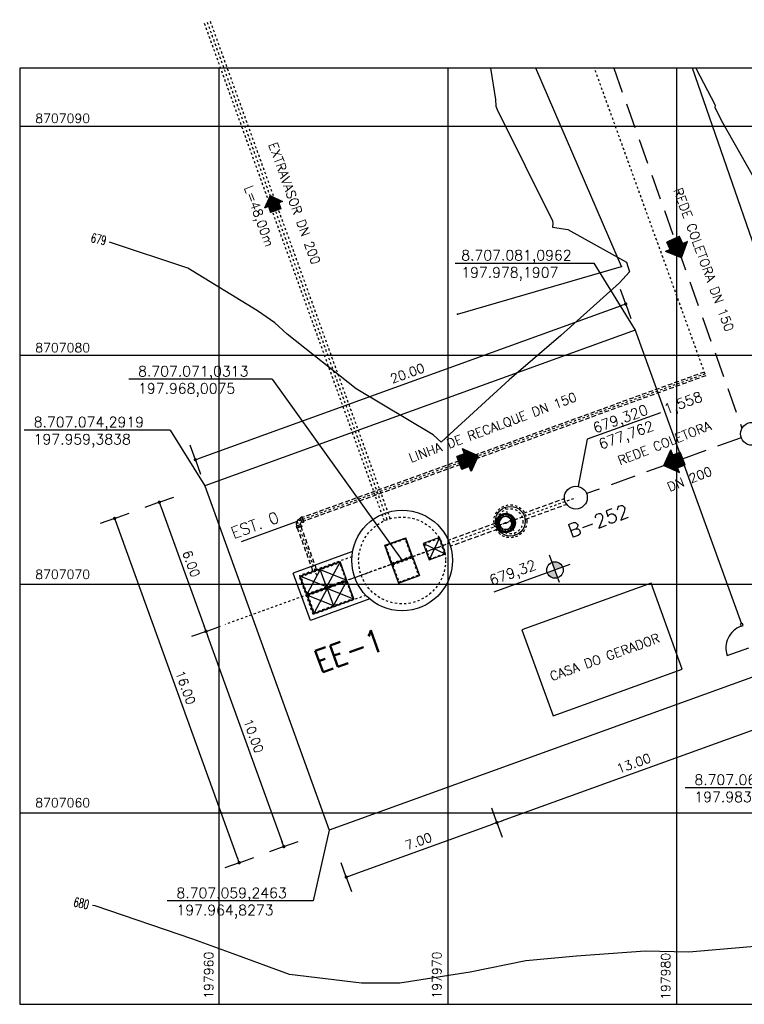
# Model space of a CAD drawing. Header units: millimetres. Extents: x 197878 to 197999, y 8707048 to 8707095.
# Tile 35 of 36: x 197951 to 197983, y 8707052 to 8707095. Entities that reach past the tile are written whole.
import ezdxf
from ezdxf.enums import TextEntityAlignment as Align

# ---------------------------------------------------------------- set-up
doc = ezdxf.new("R2010")
doc.units = ezdxf.units.MM
doc.header["$LTSCALE"] = 0.1
for name, pattern in [('DASHDOT', [1, 0.5, -0.25, 0, -0.25]), ('HIDDEN', [0.375, 0.25, -0.125]), ('HIDDEN2', [0.1875, 0.125, -0.0625])]:
    doc.linetypes.add(name, pattern=pattern)
doc.layers.get('Defpoints').update_dxf_attribs({"lineweight": 9})
for name, color, linetype in [('$CURVAS1', 30, 'Continuous'), ('$CURVAS2', 40, 'Continuous'), ('BAR-EIXOS', 7, 'DASHDOT'), ('BAR-PECAS', 2, 'Continuous'), ('CERCA', 3, 'cERCA_LINE'), ('COTAS', 7, 'Continuous'), ('DIM', 7, 'Continuous'), ('EIXO', 7, 'DASHDOT'), ('ELEVAÇÃO', 2, 'Continuous'), ('ESTRUTURA', 5, 'Continuous'), ('LIMHATRA', 2, 'HIDDEN'), ('LINHA-FINA', 3, 'Continuous'), ('MALHA', 9, 'Continuous'), ('PAREDE', 5, 'Continuous'), ('PN', 7, 'Continuous'), ('RECALQUE', 7, 'HIDDEN2'), ('REDE-SANITÁRIO', 6, 'Continuous'), ('RELAÇÀO', 2, 'Continuous'), ('TAMPA', 3, 'Continuous'), ('TEXTO', 2, 'Continuous'), ('TEXTO$CURVA', 2, 'Continuous'), ('TXT_COORD', 2, 'Continuous')]:
    doc.layers.add(name, color=color, linetype=linetype)
doc.styles.add('GEOSIS', font='ROMANS.SHX', dxfattribs={"width": 0.65})
doc.styles.add('ROMAMS', font='ROMANS.shx')
doc.styles.add('romans', font='romans.shx')
doc.styles.get("Standard").update_dxf_attribs({"font": 'romans.shx'})
doc.styles.add('STYLE1', font='romans.shx')
doc.linetypes.add('cERCA_LINE', pattern='A,0.5,-0.2,["X",Standard,S=0.1,R=0,X=-0.1,Y=-0.05],-0.25', length=0.95)
doc.dimstyles.new('COTA-200-EXTERNA', dxfattribs={"dimtxt": 0.4, "dimasz": 0.2, "dimexe": 0, "dimexo": 0, "dimgap": 0.2, "dimtad": 1, "dimzin": 4, "dimdsep": 46, "dimtxsty": 'romans', "dimblk1": 'DOT1', "dimblk2": 'DOT1', "dimsah": 1, "dimcen": 0.2, "dimse1": 1, "dimse2": 1, "dimclrd": 256, "dimclre": 256, "dimclrt": 2, "dimadec": 0, "dimazin": 0, "dimtfac": 1, "dimtix": 1, "dimtmove": 2, "dimatfit": 3, "dimldrblk": 'DOT1', "dimfxl": 0, "dimtvp": 0.025, "dimtolj": 1, "dimtzin": 4, "dimarcsym": 0})

# ---------------------------------------------------------------- blocks, each defined once
blk = doc.blocks.new('BB-1-CC13-N0-D150-S0')
at = {"layer": 'BAR-EIXOS'}
for p, q in [((-0.17, 0), (0, 0)), ((0, 0), (0, -0.17))]:
    blk.add_line(p, q, dxfattribs=at)
at = {"layer": 'BAR-PECAS'}
for p, q in [((-0.252, 0.122), (-0.252, -0.122)), ((-0.244, 0.113), (-0.244, -0.113)), ((0.122, -0.252), (-0.122, -0.252)), ((0.113, -0.244), (-0.113, -0.244))]:
    blk.add_line(p, q, dxfattribs=at)
for points in [[(-0.271, -0.122), (-0.271, 0.122), (-0.252, 0.122), (-0.244, 0.113, -0.179223), (-0.17, 0.085), (-0.17, -0.085, -0.179223), (-0.244, -0.113), (-0.252, -0.122)], [(-0.122, -0.271), (0.122, -0.271), (0.122, -0.252), (0.113, -0.244, 0.179223), (0.085, -0.17), (-0.085, -0.17, 0.179223), (-0.113, -0.244), (-0.122, -0.252)]]:
    blk.add_lwpolyline(points, format="xyb", close=True, dxfattribs=at)
for radius, start, end in [(0.285, 5.7791, 84.2209), (0.117, 14.1717, 75.8283)]:
    blk.add_arc((-0.199, -0.199), radius, start, end, dxfattribs=at)
blk = doc.blocks.new('A$C26ED7CE0')
for p, q in [((0.1661, 0.1761), (0.0461, 0.1761)), ((0.0461, 0.1061), (0.0461, 0.1761)), ((0.1661, 0.1061), (0.1661, 0.1761)), ((0.1061, 0), (0, 0.1061)), ((0.0461, 0.1061), (0, 0.1061)), ((0.1061, 0), (0.2121, 0.1061)), ((0.2121, 0.1061), (0.1661, 0.1061))]:
    blk.add_line(p, q)
at = {"color": 0}
for p, q in [((0.1632, 0.0571), (0.0461, 0.1742)), ((0.1649, 0.0589), (0.0478, 0.1761)), ((0.1667, 0.0606), (0.0513, 0.1761)), ((0.1685, 0.0624), (0.0548, 0.1761)), ((0.1702, 0.0642), (0.0584, 0.1761)), ((0.172, 0.0659), (0.0619, 0.1761)), ((0.1738, 0.0677), (0.0654, 0.1761)), ((0.1755, 0.0695), (0.069, 0.1761)), ((0.1773, 0.0712), (0.0725, 0.1761)), ((0.1791, 0.073), (0.076, 0.1761)), ((0.1809, 0.0748), (0.0796, 0.1761)), ((0.1826, 0.0766), (0.0831, 0.1761)), ((0.1844, 0.0783), (0.0866, 0.1761)), ((0.1862, 0.0801), (0.0902, 0.1761)), ((0.1879, 0.0819), (0.0937, 0.1761)), ((0.1661, 0.1072), (0.0972, 0.1761)), ((0.1661, 0.1108), (0.1008, 0.1761)), ((0.1661, 0.1143), (0.1043, 0.1761)), ((0.1661, 0.1179), (0.1079, 0.1761)), ((0.1661, 0.1214), (0.1114, 0.1761)), ((0.1661, 0.1249), (0.1149, 0.1761)), ((0.1661, 0.1285), (0.1185, 0.1761)), ((0.1661, 0.132), (0.122, 0.1761)), ((0.1661, 0.1355), (0.1255, 0.1761)), ((0.1661, 0.1391), (0.1291, 0.1761)), ((0.1661, 0.1426), (0.1326, 0.1761)), ((0.1661, 0.1461), (0.1361, 0.1761)), ((0.1661, 0.1497), (0.1397, 0.1761)), ((0.1661, 0.1532), (0.1432, 0.1761)), ((0.1661, 0.1567), (0.1467, 0.1761)), ((0.1661, 0.1603), (0.1503, 0.1761)), ((0.1661, 0.1638), (0.1538, 0.1761)), ((0.1661, 0.1674), (0.1574, 0.1761)), ((0.1661, 0.1709), (0.1609, 0.1761)), ((0.1661, 0.1744), (0.1644, 0.1761)), ((0.1066, 0.0005), (0.0011, 0.1061)), ((0.1084, 0.0023), (0.0046, 0.1061)), ((0.1101, 0.0041), (0.0081, 0.1061)), ((0.1119, 0.0058), (0.0117, 0.1061)), ((0.1137, 0.0076), (0.0152, 0.1061)), ((0.1154, 0.0094), (0.0188, 0.1061)), ((0.1172, 0.0111), (0.0223, 0.1061)), ((0.119, 0.0129), (0.0258, 0.1061)), ((0.1207, 0.0147), (0.0294, 0.1061)), ((0.1225, 0.0164), (0.0329, 0.1061)), ((0.1243, 0.0182), (0.0364, 0.1061)), ((0.1261, 0.02), (0.04, 0.1061)), ((0.1278, 0.0218), (0.0435, 0.1061)), ((0.1614, 0.0553), (0.0461, 0.1707)), ((0.1596, 0.0536), (0.0461, 0.1671)), ((0.1579, 0.0518), (0.0461, 0.1636)), ((0.1561, 0.05), (0.0461, 0.1601)), ((0.1543, 0.0483), (0.0461, 0.1565)), ((0.1526, 0.0465), (0.0461, 0.153)), ((0.1508, 0.0447), (0.0461, 0.1495)), ((0.149, 0.043), (0.0461, 0.1459)), ((0.1473, 0.0412), (0.0461, 0.1424)), ((0.1455, 0.0394), (0.0461, 0.1389)), ((0.1437, 0.0377), (0.0461, 0.1353)), ((0.142, 0.0359), (0.0461, 0.1318)), ((0.1402, 0.0341), (0.0461, 0.1283)), ((0.1384, 0.0324), (0.0461, 0.1247)), ((0.1367, 0.0306), (0.0461, 0.1212)), ((0.1349, 0.0288), (0.0461, 0.1176)), ((0.1331, 0.0271), (0.0461, 0.1141)), ((0.1314, 0.0253), (0.0461, 0.1106)), ((0.1296, 0.0235), (0.0461, 0.107)), ((0.1897, 0.0836), (0.1672, 0.1061)), ((0.1915, 0.0854), (0.1708, 0.1061)), ((0.1932, 0.0872), (0.1743, 0.1061)), ((0.195, 0.0889), (0.1779, 0.1061)), ((0.1968, 0.0907), (0.1814, 0.1061)), ((0.1985, 0.0925), (0.1849, 0.1061)), ((0.2003, 0.0942), (0.1885, 0.1061)), ((0.2021, 0.096), (0.192, 0.1061))]:
    blk.add_line(p, q, dxfattribs=at)
blk = doc.blocks.new('DOT1')
for q in [(0, 3.36), (0, -3.36)]:
    blk.add_line((0, 0), q)
at = {"linetype": 'ByBlock'}
blk.add_line((0, 0), (-1.2, 0), dxfattribs=at)
at = {"color": 0, "linetype": 'ByBlock', "const_width": 0.36}
blk.add_lwpolyline([(-0.18, 0, 1), (0.18, 0, 1)], format="xyb", close=True, dxfattribs=at)
blk = doc.blocks.new('*D174')
at = {"layer": 'Defpoints', "color": 0}
for p in [(197971.41, 8707061.628), (197972.152, 8707059.575), (197964.827, 8707059.246)]:
    blk.add_point(p, dxfattribs=at)
at = {"layer": 'DIM', "lineweight": -2}
blk.add_line((197965.758, 8707057.261), (197971.964, 8707059.507), dxfattribs=at)
at = {"layer": 'DIM', "lineweight": -2, "xscale": 0.2, "yscale": 0.2, "zscale": 0.2}
for p, rotation in [((197972.152, 8707059.575), 19.89013128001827), ((197965.57, 8707057.193), 199.8901312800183)]:
    blk.add_blockref('DOT1', p, dxfattribs=dict(at, rotation=rotation))
at = {"layer": 'DIM', "color": 2, "insert": (197968.725, 8707058.76), "char_height": 0.4, "attachment_point": 5, "rotation": 19.8901, "style": 'romans'}
blk.add_mtext('\\A1;7.00', dxfattribs=at)
blk = doc.blocks.new('*D175')
at = {"layer": 'Defpoints', "color": 0}
for p in [(197965.966, 8707076.673), (197968.008, 8707071.031), (197959.438, 8707067.931)]:
    blk.add_point(p, dxfattribs=at)
at = {"layer": 'DIM', "lineweight": -2}
blk.add_line((197957.465, 8707073.385), (197959.37, 8707068.119), dxfattribs=at)
at = {"layer": 'DIM', "lineweight": -2, "xscale": 0.2, "yscale": 0.2, "zscale": 0.2}
for p, rotation in [((197957.397, 8707073.573), 109.8901312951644), ((197959.438, 8707067.931), 289.8901312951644)]:
    blk.add_blockref('DOT1', p, dxfattribs=dict(at, rotation=rotation))
at = {"layer": 'DIM', "color": 2, "insert": (197958.794, 8707070.888), "char_height": 0.4, "attachment_point": 5, "rotation": 289.8901, "style": 'romans'}
blk.add_mtext('\\A1;6.00', dxfattribs=at)
blk = doc.blocks.new('*D176')
at = {"layer": 'Defpoints', "color": 0}
for p in [(197968.008, 8707071.031), (197971.41, 8707061.628), (197962.84, 8707058.527)]:
    blk.add_point(p, dxfattribs=at)
at = {"layer": 'DIM', "lineweight": -2}
blk.add_line((197959.506, 8707067.743), (197962.772, 8707058.716), dxfattribs=at)
at = {"layer": 'DIM', "lineweight": -2, "xscale": 0.2, "yscale": 0.2, "zscale": 0.2}
for p, rotation in [((197959.438, 8707067.931), 109.890131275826), ((197962.84, 8707058.527), 289.890131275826)]:
    blk.add_blockref('DOT1', p, dxfattribs=dict(at, rotation=rotation))
at = {"layer": 'DIM', "color": 2, "insert": (197961.515, 8707063.365), "char_height": 0.4, "attachment_point": 5, "rotation": 289.8901, "style": 'romans'}
blk.add_mtext('\\A1;10.00', dxfattribs=at)
blk = doc.blocks.new('*D173')
at = {"layer": 'Defpoints', "color": 0}
for p in [(197956.765, 8707073.344), (197962.208, 8707058.299), (197960.889, 8707057.822)]:
    blk.add_point(p, dxfattribs=at)
at = {"layer": 'DIM', "lineweight": -2}
blk.add_line((197955.514, 8707072.679), (197960.821, 8707058.01), dxfattribs=at)
at = {"layer": 'DIM', "lineweight": -2, "xscale": 0.2, "yscale": 0.2, "zscale": 0.2}
for p, rotation in [((197955.446, 8707072.867), 109.8901312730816), ((197960.889, 8707057.822), 289.8901312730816)]:
    blk.add_blockref('DOT1', p, dxfattribs=dict(at, rotation=rotation))
at = {"layer": 'DIM', "color": 2, "insert": (197958.544, 8707065.48), "char_height": 0.4, "attachment_point": 5, "rotation": 289.8901, "style": 'romans'}
blk.add_mtext('\\A1;16.00', dxfattribs=at)
blk = doc.blocks.new('*D177')
at = {"layer": 'Defpoints', "color": 0}
for p in [(197977.779, 8707082.235), (197978.191, 8707081.096), (197959.384, 8707074.292)]:
    blk.add_point(p, dxfattribs=at)
at = {"layer": 'DIM', "lineweight": -2}
blk.add_line((197959.16, 8707075.499), (197977.591, 8707082.167), dxfattribs=at)
at = {"layer": 'DIM', "lineweight": -2, "xscale": 0.2, "yscale": 0.2, "zscale": 0.2}
for p, rotation in [((197977.779, 8707082.235), 19.89013128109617), ((197958.972, 8707075.431), 199.8901312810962)]:
    blk.add_blockref('DOT1', p, dxfattribs=dict(at, rotation=rotation))
at = {"layer": 'DIM', "color": 2, "insert": (197968.239, 8707079.209), "char_height": 0.4, "attachment_point": 5, "rotation": 19.8901, "style": 'romans'}
blk.add_mtext('\\A1;20.00', dxfattribs=at)
blk = doc.blocks.new('*D178')
at = {"layer": 'Defpoints', "color": 0}
for p in [(197968.008, 8707071.031), (197983.634, 8707066.051), (197972.152, 8707059.575)]:
    blk.add_point(p, dxfattribs=at)
at = {"layer": 'DIM', "lineweight": -2}
blk.add_line((197984.189, 8707063.93), (197972.341, 8707059.643), dxfattribs=at)
at = {"layer": 'DIM', "lineweight": -2, "xscale": 0.2, "yscale": 0.2, "zscale": 0.2}
for p, rotation in [((197984.377, 8707063.998), 19.89013128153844), ((197972.152, 8707059.575), 199.8901312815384)]:
    blk.add_blockref('DOT1', p, dxfattribs=dict(at, rotation=rotation))
at = {"layer": 'DIM', "color": 2, "insert": (197978.129, 8707062.162), "char_height": 0.4, "attachment_point": 5, "rotation": 19.8901, "style": 'romans'}
blk.add_mtext('\\A1;13.00', dxfattribs=at)

msp = doc.modelspace()

# ---------------------------------------------------------------- hatches: boundary and pattern name
at = {"layer": 'ELEVAÇÃO'}
h = msp.add_hatch(color=256, dxfattribs=at)
h.paths.add_polyline_path([(197974.56474, 8707070.95028, -0.41421356), (197975.02574, 8707070.73423), (197974.68722, 8707070.61176)])
h.paths.add_polyline_path([(197974.34869, 8707070.48928), (197974.68722, 8707070.61176), (197974.8097, 8707070.27323, -0.41421356)])

# ---------------------------------------------------------------- linework, layer by layer
at = {"layer": '$CURVAS1'}
for points in [[(197980.83906, 8707092.53403, 680), (197981.69122, 8707090.91808, 680), (197981.67665, 8707090.83304, 680), (197981.95459, 8707090.27212, 680), (197984.46372, 8707085.82079, 680)], [(197983.76096, 8707054.19256, 680), (197980.53681, 8707053.91448, 680), (197978.62846, 8707053.95224, 680), (197975.63519, 8707053.73755, 680), (197973.40819, 8707053.53831, 680), (197970.9891, 8707053.0438, 680), (197967.90346, 8707052.56161, 680), (197966.23646, 8707052.56572, 680), (197963.08589, 8707052.94422, 680), (197960.61927, 8707053.83574, 680), (197958.85552, 8707054.48877, 680), (197954.5927, 8707055.93346, 680), (197954.57672, 8707055.93723, 680), (197954.48288, 8707055.95184, 680)]]:
    msp.add_polyline3d(points, dxfattribs=at)
at = {"layer": '$CURVAS2'}
msp.add_polyline3d([(197971.87115, 8707092.53403, 679), (197972.09123, 8707091.16924, 679), (197972.10874, 8707090.87496, 679), (197972.1636, 8707090.72912, 679), (197974.58251, 8707085.86407, 679), (197974.59993, 8707085.754, 679), (197974.58075, 8707085.59768, 679), (197975.24501, 8707085.49667, 679), (197977.80696, 8707084.06403, 679), (197977.94779, 8707083.63681, 679), (197977.5025, 8707083.16166, 679), (197974.9468, 8707080.86243, 679), (197972.68386, 8707078.91572, 679), (197969.92425, 8707076.38579, 679), (197969.7109, 8707076.19212, 679), (197969.3607, 8707076.51376, 679), (197965.99962, 8707078.5349, 679), (197962.98932, 8707080.91481, 679), (197962.44471, 8707081.4156, 679), (197961.69077, 8707081.93461, 679), (197958.64013, 8707083.80219, 679), (197955.21449, 8707084.94161, 679)], dxfattribs=at)
at = {"color": 2, "elevation": 1}
msp.add_lwpolyline([(197951.296, 8707051.63595), (197999.01636, 8707051.63595), (197999.01636, 8707092.53403), (197951.296, 8707092.53403)], close=True, dxfattribs=at)
at = {"color": 4}
for centre in [(197983.29768, 8707076.56331), (197975.60081, 8707073.77858)]:
    msp.add_circle(centre, 0.5, dxfattribs=at)
at = {"layer": 'BAR-EIXOS'}
for p, q in [((197967.3611, 8707072.81798), (197959.47585, 8707094.61247)), ((197981.2463, 8707079.18158), (197963.58393, 8707072.79133)), ((197972.77977, 8707072.75792), (197975.60081, 8707073.77858)), ((197972.95977, 8707072.13182), (197972.51749, 8707073.35427)), ((197972.22144, 8707072.55592), (197973.25582, 8707072.93016)), ((197964.27461, 8707070.38263), (197963.42407, 8707072.73349)), ((197972.54468, 8707072.67287), (197969.72364, 8707071.65222)), ((197970.07627, 8707071.7798), (197960.27943, 8707068.2353))]:
    msp.add_line(p, q, dxfattribs=at)
at = {"layer": 'BAR-PECAS', "linetype": 'HIDDEN', "ltscale": 4}
for p, q in [((197967.23511, 8707072.76352), (197959.34702, 8707094.56586)), ((197967.49276, 8707072.85674), (197959.60467, 8707094.65908))]:
    msp.add_line(p, q, dxfattribs=at)
at = {"layer": 'BAR-PECAS', "color": 3, "linetype": 'HIDDEN', "ltscale": 8}
for p, q in [((197981.21738, 8707079.26151), (197963.64951, 8707072.90545)), ((197981.27522, 8707079.10165), (197963.70735, 8707072.74559)), ((197973.28952, 8707073.08804), (197975.08701, 8707073.73838)), ((197973.38273, 8707072.83039), (197975.18023, 8707073.48072)), ((197964.11303, 8707070.57939), (197963.43617, 8707072.45021)), ((197964.27289, 8707070.63723), (197963.59603, 8707072.50805)), ((197972.09453, 8707072.65569), (197970.02565, 8707071.90717)), ((197972.18775, 8707072.39804), (197970.11887, 8707071.64952))]:
    msp.add_line(p, q, dxfattribs=at)
at = {"layer": 'BAR-PECAS', "color": 9}
for p, q in [((197972.70771, 8707073.05506), (197972.70773, 8707073.05508)), ((197972.71647, 8707073.05095), (197972.71648, 8707073.05098))]:
    msp.add_line(p, q, dxfattribs=at)
at = {"layer": 'BAR-PECAS', "color": 3, "linetype": 'HIDDEN', "ltscale": 4}
msp.add_line((197963.58982, 8707072.52521), (197963.58689, 8707072.5333), dxfattribs=at)
at = {"layer": 'BAR-PECAS', "color": 9}
for points in [[(197972.14469, 8707072.71879, -0.06916474), (197972.16558, 8707072.80344, -1.05690885), (197972.19655, 8707072.79096, 0.06899182), (197972.17792, 8707072.71543, -1.05690885)], [(197972.19352, 8707072.86306, -0.06916474), (197972.24521, 8707072.93327, -1.05690885), (197972.26905, 8707072.9099, 0.06899182), (197972.22293, 8707072.84724, -1.05690885)], [(197972.29384, 8707072.97766, -0.06916474), (197972.36846, 8707073.02275, -1.05690885), (197972.38154, 8707072.99203, 0.06899182), (197972.31495, 8707072.9518, -1.05690885)], [(197972.43038, 8707073.04515, -0.06916474), (197972.51658, 8707073.05825, -1.05690885), (197972.5169, 8707073.02486, 0.06899182), (197972.43999, 8707073.01317, -1.05690885)], [(197972.58235, 8707073.05525, -0.06916474), (197972.667, 8707073.03437, -1.05690885), (197972.65453, 8707073.00339, 0.06899182), (197972.57899, 8707073.02203, -1.05690885)], [(197972.72662, 8707073.00643, -0.06916474), (197972.79684, 8707072.95474, -1.05690885), (197972.77346, 8707072.9309, 0.06899182), (197972.7108, 8707072.97702, -1.05690885)], [(197972.15479, 8707072.56682, -0.06916474), (197972.1417, 8707072.65302, -1.05690885), (197972.17509, 8707072.65334, 0.06899182), (197972.18677, 8707072.57643, -1.05690885)], [(197972.22228, 8707072.43028, -0.06916474), (197972.17719, 8707072.5049, -1.05690885), (197972.20792, 8707072.51798, 0.06899182), (197972.24815, 8707072.45139, -1.05690885)]]:
    msp.add_lwpolyline(points, format="xyb", close=True, dxfattribs=at)
for points in [[(197972.15192, 8707072.83521, -0.42125966), (197972.15862, 8707072.83772), (197972.23603, 8707072.80144, -0.40536098), (197972.2385, 8707072.79493)], [(197972.24672, 8707072.81247, -0.40536098), (197972.24013, 8707072.8102), (197972.16272, 8707072.84648, -0.42125966), (197972.16037, 8707072.85324)], [(197972.24475, 8707072.96785, -0.42125966), (197972.2519, 8707072.96761), (197972.30953, 8707072.90447, -0.40536098), (197972.30932, 8707072.89751)], [(197972.32363, 8707072.91057, -0.40536098), (197972.31668, 8707072.91099), (197972.25904, 8707072.97413, -0.42125966), (197972.25945, 8707072.98127)], [(197972.38127, 8707073.05487, -0.42125966), (197972.38778, 8707073.05191), (197972.41687, 8707072.97152, -0.40536098), (197972.41401, 8707072.96517)], [(197972.43222, 8707072.97176, -0.40536098), (197972.42596, 8707072.97481), (197972.39688, 8707073.0552, -0.42125966), (197972.39999, 8707073.06165)], [(197972.5407, 8707073.08303, -0.42125966), (197972.54558, 8707073.0778), (197972.54169, 8707072.9924, -0.40536098), (197972.53662, 8707072.98763)], [(197972.55597, 8707072.98674, -0.40536098), (197972.55135, 8707072.99196), (197972.55525, 8707073.07736, -0.42125966), (197972.56059, 8707073.08212)], [(197972.69877, 8707073.04803, -0.42125966), (197972.70128, 8707073.04133), (197972.665, 8707072.96392, -0.40536098), (197972.65849, 8707072.96145)], [(197972.67603, 8707072.95323, -0.40536098), (197972.67376, 8707072.95981), (197972.71004, 8707073.03722, -0.42125966), (197972.7168, 8707073.03958)], [(197972.83141, 8707072.9552, -0.42125966), (197972.83117, 8707072.94805), (197972.76803, 8707072.89041, -0.40536098), (197972.76107, 8707072.89063)], [(197972.77413, 8707072.87632, -0.40536098), (197972.77455, 8707072.88327), (197972.83769, 8707072.94091, -0.42125966), (197972.84483, 8707072.9405)], [(197972.11692, 8707072.67714, -0.42125966), (197972.12215, 8707072.68202), (197972.20755, 8707072.67813, -0.40536098), (197972.21232, 8707072.67306)], [(197972.2132, 8707072.69241, -0.40536098), (197972.20799, 8707072.68779), (197972.12259, 8707072.69169, -0.42125966), (197972.11783, 8707072.69703)], [(197972.22818, 8707072.56866, -0.40536098), (197972.22513, 8707072.5624), (197972.14474, 8707072.53332, -0.42125966), (197972.1383, 8707072.53643)], [(197972.14507, 8707072.5177, -0.42125966), (197972.14803, 8707072.52422), (197972.22842, 8707072.55331, -0.40536098), (197972.23477, 8707072.55045)], [(197972.28938, 8707072.46007, -0.40536098), (197972.28896, 8707072.45312), (197972.22582, 8707072.39548, -0.42125966), (197972.21867, 8707072.39589)], [(197972.2321, 8707072.38118, -0.42125966), (197972.23234, 8707072.38834), (197972.29548, 8707072.44597, -0.40536098), (197972.30244, 8707072.44576)]]:
    msp.add_lwpolyline(points, format="xyb", dxfattribs=at)
at = {"layer": 'BAR-PECAS', "color": 7}
msp.add_lwpolyline([(197972.81449, 8707072.74663), (197972.75114, 8707072.72371), (197972.73588, 8707072.76591), (197972.79923, 8707072.78883)], close=True, dxfattribs=at)
for points in [[(197972.84123, 8707072.90611, -0.06916474), (197972.88631, 8707072.83148, -1.05690885), (197972.85559, 8707072.8184, 0.06899182), (197972.81536, 8707072.88499, -1.05690885)], [(197972.90871, 8707072.76957, -0.06916474), (197972.92181, 8707072.68337, -1.05690885), (197972.88842, 8707072.68304, 0.06899182), (197972.87673, 8707072.75996, -1.05690885)], [(197972.33689, 8707072.32996, -0.06916474), (197972.26667, 8707072.38165, -1.05690885), (197972.29005, 8707072.40549, 0.06899182), (197972.3527, 8707072.35937, -1.05690885)], [(197972.48115, 8707072.28113, -0.06916474), (197972.39651, 8707072.30202, -1.05690885), (197972.40898, 8707072.33299, 0.06899182), (197972.48452, 8707072.31435, -1.05690885)], [(197972.63313, 8707072.29123, -0.06916474), (197972.54693, 8707072.27814, -1.05690885), (197972.5466, 8707072.31152, 0.06899182), (197972.62352, 8707072.32321, -1.05690885)], [(197972.76967, 8707072.35872, -0.06916474), (197972.69504, 8707072.31363, -1.05690885), (197972.68196, 8707072.34436, 0.06899182), (197972.74855, 8707072.38459, -1.05690885)], [(197972.86999, 8707072.47332, -0.06916474), (197972.8183, 8707072.40311, -1.05690885), (197972.79446, 8707072.42649, 0.06899182), (197972.84058, 8707072.48914, -1.05690885)], [(197972.91881, 8707072.61759, -0.06916474), (197972.89793, 8707072.53295, -1.05690885), (197972.86696, 8707072.54542, 0.06899182), (197972.88559, 8707072.62096, -1.05690885)]]:
    msp.add_lwpolyline(points, format="xyb", close=True, dxfattribs=at)
for points in [[(197972.91843, 8707072.81868, -0.42125966), (197972.91547, 8707072.81217), (197972.83508, 8707072.78308, -0.40536098), (197972.82873, 8707072.78594)], [(197972.83532, 8707072.76773, -0.40536098), (197972.83837, 8707072.77399), (197972.91877, 8707072.80307, -0.42125966), (197972.92521, 8707072.79996)], [(197972.38748, 8707072.38316, -0.40536098), (197972.38975, 8707072.37657), (197972.35347, 8707072.29916, -0.42125966), (197972.34671, 8707072.29681)], [(197972.36474, 8707072.28836, -0.42125966), (197972.36223, 8707072.29506), (197972.39851, 8707072.37247, -0.40536098), (197972.40502, 8707072.37494)], [(197972.50754, 8707072.34964, -0.40536098), (197972.51215, 8707072.34443), (197972.50826, 8707072.25903, -0.42125966), (197972.50292, 8707072.25427)], [(197972.52281, 8707072.25336, -0.42125966), (197972.51792, 8707072.25859), (197972.52182, 8707072.34399, -0.40536098), (197972.52689, 8707072.34876)], [(197972.63129, 8707072.36462, -0.40536098), (197972.63755, 8707072.36157), (197972.66663, 8707072.28118, -0.42125966), (197972.66352, 8707072.27474)], [(197972.68224, 8707072.28151, -0.42125966), (197972.67573, 8707072.28447), (197972.64664, 8707072.36486, -0.40536098), (197972.6495, 8707072.37121)], [(197972.73988, 8707072.42582, -0.40536098), (197972.74683, 8707072.4254), (197972.80447, 8707072.36226, -0.42125966), (197972.80406, 8707072.35511)], [(197972.81876, 8707072.36854, -0.42125966), (197972.81161, 8707072.36878), (197972.75398, 8707072.43192, -0.40536098), (197972.75419, 8707072.43888)], [(197972.81679, 8707072.52392, -0.40536098), (197972.82337, 8707072.52619), (197972.90079, 8707072.48991, -0.42125966), (197972.90314, 8707072.48315)], [(197972.91159, 8707072.50118, -0.42125966), (197972.90489, 8707072.49867), (197972.82748, 8707072.53494, -0.40536098), (197972.82501, 8707072.54146)], [(197972.85031, 8707072.64398, -0.40536098), (197972.85552, 8707072.64859), (197972.94092, 8707072.6447, -0.42125966), (197972.94568, 8707072.63936)], [(197972.94659, 8707072.65925, -0.42125966), (197972.94136, 8707072.65436), (197972.85596, 8707072.65826, -0.40536098), (197972.85119, 8707072.66333)]]:
    msp.add_lwpolyline(points, format="xyb", dxfattribs=at)
at = {"layer": 'BAR-PECAS', "color": 3}
for radius in [0.425, 0.3, 0.02389]:
    msp.add_circle((197972.53175, 8707072.66819), radius, dxfattribs=at)
msp.add_arc((197972.53175, 8707072.66819), 0.27889, 24.504856, 15.275406, dxfattribs=at)
at = {"layer": 'CERCA', "color": 2, "ltscale": 20}
for p, q in [((197978.19071, 8707081.09623), (197959.38378, 8707074.29188)), ((197978.19071, 8707081.09623), (197982.83283, 8707068.26562)), ((197959.38378, 8707074.29188), (197964.82726, 8707059.24633)), ((197983.63419, 8707066.05068), (197964.82726, 8707059.24633))]:
    msp.add_line(p, q, dxfattribs=at)
at = {"layer": 'CERCA', "color": 2, "linetype": 'Continuous', "ltscale": 500}
msp.add_line((197982.21995, 8707066.87894), (197983.1585, 8707067.21851), dxfattribs=at)
at = {"layer": 'CERCA'}
for points in [[(197970.43304, 8707081.79291), (197977.5972, 8707083.86855), (197973.84945, 8707092.53403)], [(197985.05499, 8707079.99254), (197985.05499, 8707079.99254), (197980.69848, 8707092.53403)]]:
    msp.add_lwpolyline(points, dxfattribs=at)
at = {"layer": 'CERCA', "color": 4, "linetype": 'Continuous', "ltscale": 500}
msp.add_lwpolyline([(197982.91386, 8707068.1886), (197982.87984, 8707068.28263), (197982.78581, 8707068.24861), (197982.81983, 8707068.15458)], close=True, dxfattribs=at)
at = {"layer": 'CERCA', "color": 7, "linetype": 'Continuous', "ltscale": 500}
msp.add_arc((197983.15343, 8707067.21883), 0.99343, 109.621343, 200.007236, dxfattribs=at)
at = {"layer": 'CERCA'}
for p in [(197977.598, 8707083.8692, 678.9638), (197970.4338, 8707081.7936, 678.705)]:
    msp.add_point(p, dxfattribs=at)
at = {"layer": 'EIXO', "ltscale": 3}
msp.add_line((197965.70763, 8707070.19923), (197969.79112, 8707071.67663), dxfattribs=at)
at = {"layer": 'ELEVAÇÃO', "color": 3, "linetype": 'Continuous'}
for p, q in [((197974.88599, 8707070.06149), (197974.45138, 8707071.26274)), ((197975.34162, 8707070.84857), (197972.02029, 8707069.64692))]:
    msp.add_line(p, q, dxfattribs=at)
msp.add_circle((197974.68692, 8707070.6117), 0.36, dxfattribs=at)
at = {"layer": 'ESTRUTURA'}
msp.add_line((197963.66868, 8707069.33392), (197963.64147, 8707069.40915), dxfattribs=at)
at = {"layer": 'ESTRUTURA', "color": 6}
msp.add_lwpolyline([(197974.60601, 8707064.23533), (197980.24809, 8707066.27663), (197978.88722, 8707070.03802), (197973.24514, 8707067.99672)], close=True, dxfattribs=at)
at = {"layer": 'ESTRUTURA', "color": 4}
msp.add_circle((197972.73863, 8707072.74304), 0.65, dxfattribs=at)
at = {"layer": 'LIMHATRA', "ltscale": 3.5}
for p, q in [((197965.81358, 8707071.19465), (197963.50973, 8707070.36112)), ((197964.12212, 8707068.66849), (197963.50973, 8707070.36112)), ((197966.42597, 8707069.50203), (197964.12212, 8707068.66849))]:
    msp.add_line(p, q, dxfattribs=at)
msp.add_circle((197968.00751, 8707071.03132), 1.9, dxfattribs=at)
at = {"layer": 'LINHA-FINA', "color": 2, "linetype": 'HIDDEN', "ltscale": 2.5}
for radius in [0.72, 0.55]:
    msp.add_circle((197972.73863, 8707072.74304), radius, dxfattribs=at)
at = {"layer": 'MALHA'}
for p, q in [((197960, 8707092.53403), (197960, 8707051.63595)), ((197970, 8707092.53403), (197970, 8707051.63595)), ((197980, 8707092.53403), (197980, 8707051.63595)), ((197951.296, 8707090), (197999.01636, 8707090)), ((197951.296, 8707080), (197999.01636, 8707080)), ((197951.296, 8707070), (197999.01636, 8707070)), ((197951.296, 8707060), (197999.01636, 8707060))]:
    msp.add_line(p, q, dxfattribs=at)
at = {"layer": 'PAREDE', "color": 6}
for p, q in [((197965.84167, 8707071.4175), (197963.25362, 8707070.48114)), ((197964.0021, 8707068.41238), (197963.25362, 8707070.48114)), ((197966.59015, 8707069.34874), (197964.0021, 8707068.41238))]:
    msp.add_line(p, q, dxfattribs=at)
msp.add_circle((197968.00751, 8707071.03132), 2.2, dxfattribs=at)
at = {"layer": 'PN'}
msp.add_point((197973.1363, 8707077.113, 679.1334), dxfattribs=at)
at = {"layer": 'RECALQUE'}
msp.add_lwpolyline([(197981.2463, 8707079.18158), (197981.2463, 8707079.18158), (197976.41538, 8707092.53403)], dxfattribs=at)
at = {"layer": 'REDE-SANITÁRIO', "linetype": 'HIDDEN', "ltscale": 44}
for p, q in [((197977.25722, 8707092.53403), (197982.85865, 8707076.80258)), ((197982.82751, 8707076.3932), (197976.07098, 8707073.94869))]:
    msp.add_line(p, q, dxfattribs=at)
at = {"layer": 'RELAÇÀO', "color": 3}
msp.add_line((197963.4186, 8707072.73152), (197960.98033, 8707071.84935), dxfattribs=at)
at = {"layer": 'TAMPA', "color": 7, "linetype": 'Continuous'}
for p, q in [((197967.25205, 8707071.69382), (197968.16419, 8707072.02383)), ((197967.26485, 8707071.68782), (197968.15818, 8707072.01103)), ((197968.45077, 8707071.20233), (197968.15818, 8707072.01103)), ((197968.46358, 8707071.19633), (197968.16419, 8707072.02383)), ((197967.55144, 8707070.86632), (197967.25205, 8707071.69382)), ((197967.55744, 8707070.87912), (197967.26485, 8707071.68782)), ((197967.55144, 8707070.86632), (197968.46358, 8707071.19633)), ((197967.55744, 8707070.87912), (197968.45077, 8707071.20233)), ((197967.56425, 8707070.86031), (197968.45758, 8707071.18352)), ((197968.45758, 8707071.18352), (197968.75016, 8707070.37482)), ((197968.46358, 8707071.19633), (197968.76297, 8707070.36882)), ((197963.54004, 8707070.35082), (197965.29849, 8707070.98702)), ((197963.55285, 8707070.34481), (197965.29249, 8707070.97422)), ((197964.70505, 8707069.87903), (197964.43288, 8707070.63131)), ((197965.58508, 8707070.16552), (197965.29249, 8707070.97422)), ((197965.59788, 8707070.15952), (197965.29849, 8707070.98702)), ((197967.55144, 8707070.86632), (197967.85083, 8707070.03881)), ((197967.56425, 8707070.86031), (197967.85683, 8707070.05162)), ((197963.83943, 8707069.52331), (197963.54004, 8707070.35082)), ((197963.84544, 8707069.53612), (197963.55285, 8707070.34481)), ((197963.84544, 8707069.53612), (197965.58508, 8707070.16552)), ((197967.85083, 8707070.03881), (197968.76297, 8707070.36882)), ((197967.85683, 8707070.05162), (197968.75016, 8707070.37482)), ((197963.83943, 8707069.52331), (197965.59788, 8707070.15952)), ((197963.83943, 8707069.52331), (197965.59788, 8707070.15952)), ((197963.85224, 8707069.51731), (197965.59188, 8707070.14671)), ((197964.73227, 8707069.8038), (197965.00444, 8707069.05152)), ((197965.59188, 8707070.14671), (197965.88447, 8707069.33801)), ((197965.59788, 8707070.15952), (197965.89727, 8707069.33201)), ((197963.83943, 8707069.52331), (197964.13883, 8707068.69581)), ((197963.85224, 8707069.51731), (197964.14483, 8707068.70861)), ((197964.13883, 8707068.69581), (197965.89727, 8707069.33201)), ((197964.14483, 8707068.70861), (197965.88447, 8707069.33801))]:
    msp.add_line(p, q, dxfattribs=at)
at = {"layer": 'TAMPA', "linetype": 'HIDDEN', "ltscale": 2}
for p, q in [((197967.29857, 8707071.66811), (197968.14488, 8707071.97431)), ((197968.41706, 8707071.22203), (197968.14488, 8707071.97431)), ((197967.57074, 8707070.91584), (197967.29857, 8707071.66811)), ((197967.57074, 8707070.91584), (197968.41706, 8707071.22203)), ((197967.59796, 8707070.84061), (197968.44427, 8707071.1468)), ((197968.44427, 8707071.1468), (197968.71645, 8707070.39453)), ((197963.58656, 8707070.32511), (197965.27919, 8707070.9375)), ((197965.55136, 8707070.18522), (197965.27919, 8707070.9375)), ((197967.59796, 8707070.84061), (197967.87014, 8707070.08833)), ((197963.85874, 8707069.57283), (197963.58656, 8707070.32511)), ((197963.85874, 8707069.57283), (197965.55136, 8707070.18522)), ((197967.87014, 8707070.08833), (197968.71645, 8707070.39453)), ((197963.88596, 8707069.4976), (197965.57858, 8707070.11)), ((197965.57858, 8707070.11), (197965.85075, 8707069.35772)), ((197963.88596, 8707069.4976), (197964.15813, 8707068.74533)), ((197964.15813, 8707068.74533), (197965.85075, 8707069.35772))]:
    msp.add_line(p, q, dxfattribs=at)
at = {"layer": 'TAMPA', "color": 9, "linetype": 'Continuous'}
for p, q in [((197969.62807, 8707071.98984), (197969.20798, 8707071.09345)), ((197968.96983, 8707071.75169), (197969.86623, 8707071.3316)), ((197964.43288, 8707070.63131), (197963.85874, 8707069.57283)), ((197964.43288, 8707070.63131), (197965.55136, 8707070.18522)), ((197965.27919, 8707070.9375), (197964.70505, 8707069.87903)), ((197964.70505, 8707069.87903), (197963.58656, 8707070.32511)), ((197964.73227, 8707069.8038), (197964.15813, 8707068.74533)), ((197965.85075, 8707069.35772), (197964.73227, 8707069.8038)), ((197965.00444, 8707069.05152), (197965.57858, 8707070.11)), ((197965.00444, 8707069.05152), (197963.88596, 8707069.4976))]:
    msp.add_line(p, q, dxfattribs=at)
at = {"layer": 'TAMPA', "color": 7, "linetype": 'Continuous'}
msp.add_lwpolyline([(197969.18998, 8707071.05503), (197969.90464, 8707071.3136), (197969.64608, 8707072.02826), (197968.93141, 8707071.7697)], close=True, dxfattribs=at)
at = {"layer": 'TAMPA', "linetype": 'HIDDEN', "ltscale": 2}
msp.add_lwpolyline([(197969.20798, 8707071.09345), (197969.86623, 8707071.3316), (197969.62807, 8707071.98984), (197968.96983, 8707071.75169)], close=True, dxfattribs=at)
at = {"layer": 'TEXTO', "color": 3}
for p, q in [((197970.33102, 8707084.01796), (197976.38307, 8707084.01796)), ((197976.38307, 8707084.01796), (197978.19071, 8707081.09623)), ((197962.32766, 8707078.94634), (197956.06069, 8707078.94634)), ((197962.32766, 8707078.94634), (197968.00751, 8707071.03132)), ((197979.29652, 8707077.48178), (197976.09876, 8707076.32483)), ((197957.87687, 8707076.72752), (197951.49725, 8707076.72752)), ((197986.75119, 8707061.09647), (197980.37157, 8707061.09647)), ((197964.11606, 8707056.15361), (197957.73644, 8707056.15361))]:
    msp.add_line(p, q, dxfattribs=at)
for points in [[(197957.87687, 8707076.72752), (197959.38378, 8707074.29188)], [(197976.09876, 8707076.32483), (197975.69677, 8707074.26928)], [(197964.82726, 8707059.24633), (197964.11606, 8707056.15361)]]:
    msp.add_lwpolyline(points, dxfattribs=at)

# ---------------------------------------------------------------- block references
at = {"layer": 'BAR-PECAS', "color": 3, "linetype": 'HIDDEN', "ltscale": 4, "xscale": -1, "rotation": 19.89013127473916}
msp.add_blockref('BB-1-CC13-N0-D150-S0', (197963.42407, 8707072.73349), dxfattribs=at)
at = {"layer": 'COTAS'}
for p, xscale, yscale, zscale, rotation in [((197961.84508, 8707086.82742), -3.999999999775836, 3.999999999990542, 4, 199.8901311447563), ((197979.7321, 8707084.04139), 4.999999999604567, 5, 5, 24.36427763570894), ((197971.14956, 8707076.09253), -4.999999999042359, 4.999999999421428, 5, 110.4572363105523), ((197979.25589, 8707075.66767), 5.000000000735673, 5.000000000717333, 5, 290.9791452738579)]:
    msp.add_blockref('A$C26ED7CE0', p, dxfattribs=dict(at, xscale=xscale, yscale=yscale, zscale=zscale, rotation=rotation))

# ---------------------------------------------------------------- texts
at = {"layer": 'BAR-PECAS', "ltscale": 4, "style": 'romans'}
msp.add_text('LINHA DE RECALQUE DN 150', height=0.4, rotation=20.457237, dxfattribs=at).set_placement((197972.03644, 8707076.65518), align=Align.CENTER)
at = {"layer": 'RECALQUE', "color": 6, "style": 'romans', "width": 0.85}
msp.add_text('EE-1', height=1, rotation=19.890131, dxfattribs=at).set_placement((197964.41415, 8707066.09278, -1156.7765))
at = {"layer": 'TEXTO', "style": 'romans'}
for s, height, rotation, p in [('EXTRAVASOR DN 200', 0.4, 289.890131, (197963.11435, 8707086.56788)), ('L=48,00m', 0.4, 289.890131, (197961.57087, 8707086.00945)), ('EST. 0', 0.5, 19.890131, (197961.66115, 8707072.34036)), ('CASA DO GERADOR', 0.4, 19.890131, (197976.93033, 8707066.61739))]:
    msp.add_text(s, height=height, rotation=rotation, dxfattribs=at).set_placement(p, align=Align.CENTER)
for s, rotation, p in [('REDE COLETORA DN 150', 290.176849, (197981.18837, 8707084.17595)), ('REDE COLETORA', 21.444784, (197979.47557, 8707076.15885)), ('DN 200', 21.444784, (197980.5715, 8707074.58738, -25.6312))]:
    msp.add_text(s, height=0.4, rotation=rotation, dxfattribs=at).set_placement(p, align=Align.MIDDLE)
at = {"layer": 'TEXTO', "color": 4, "style": 'romans'}
msp.add_text('B-252', height=0.6, rotation=19.890131, dxfattribs=at).set_placement((197976.68503, 8707072.47455, -705.6812), align=Align.CENTER)
at = {"layer": 'TEXTO', "style": 'romans'}
msp.add_text('679,32', height=0.45, rotation=19.890131, dxfattribs=at).set_placement((197971.91839, 8707069.92999))
at = {"layer": 'TEXTO', "char_height": 0.45, "width": 8.7220828, "attachment_point": 1, "style": 'STYLE1'}
for s, insert in [('8.707.081,0962\\P197.978,1907 ', (197970.59256, 8707084.59189)), ('8.707.071,0313\\P197.968,0075 ', (197956.4707, 8707079.52028)), ('8.707.074,2919\\P197.959,3838 ', (197951.90727, 8707077.30145)), ('8.707.066,0507\\P197.983,6342 ', (197980.78159, 8707061.67041)), ('8.707.059,2463\\P197.964,8273 ', (197958.14646, 8707056.72755))]:
    msp.add_mtext(s, dxfattribs=dict(at, insert=insert))
at = {"layer": 'TEXTO', "char_height": 0.45, "attachment_point": 1, "rotation": 19.890131, "style": 'STYLE1'}
for s, insert, width in [('1,558', (197979.39631, 8707077.83781), 2.0481139), ('679,320\\P677,762', (197976.28905, 8707077.00403), 2.8645013)]:
    msp.add_mtext(s, dxfattribs=dict(at, insert=insert, width=width))
at = {"layer": 'TEXTO$CURVA', "style": 'GEOSIS', "width": 0.65}
for s, p in [('679', (197954.68275, 8707084.75567, 571.2)), ('680', (197953.92622, 8707055.73912, 571.2))]:
    msp.add_text(s, height=0.4, rotation=348.188256, dxfattribs=at).set_placement(p, align=Align.BOTTOM_CENTER)
at = {"layer": 'TXT_COORD', "style": 'ROMAMS'}
for s, p in [('8707090', (197954.37402, 8707090.027)), ('8707080', (197954.37402, 8707080.00627)), ('8707070', (197954.37402, 8707070.1016)), ('8707060', (197954.37402, 8707060.12637))]:
    msp.add_text(s, height=0.4, dxfattribs=at).set_placement(p, align=Align.BOTTOM_RIGHT)
for s, p in [('197960', (197959.87744, 8707053.93369, 1)), ('197970', (197969.84508, 8707053.94024)), ('197980', (197979.84508, 8707053.88579))]:
    msp.add_text(s, height=0.4, rotation=90, dxfattribs=at).set_placement(p, align=Align.BOTTOM_RIGHT)

# ---------------------------------------------------------------- dimensions: what is measured, and where the dimension line sits
at = {"layer": 'DIM'}
for p1, p2, distance, picture, middle in [((197959.38378, 8707074.29188), (197978.19071, 8707081.09623), 1.21088, '*D177', (197968.2392, 8707079.20884)), ((197965.9662, 8707076.6734), (197968.00751, 8707071.03132), -9.11289, '*D175', (197958.79371, 8707070.88808)), ((197956.76501, 8707073.34441), (197962.20849, 8707058.29886), -1.40303, '*D173', (197958.54355, 8707065.48039)), ((197968.00751, 8707071.03132), (197971.40968, 8707061.62785), -9.11289, '*D176', (197961.51545, 8707063.36531))]:
    dim = msp.add_aligned_dim(p1=p1, p2=p2, distance=distance, dimstyle='COTA-200-EXTERNA', dxfattribs=at)
    dim.commit()
    dim.dimension.update_dxf_attribs({"geometry": picture, "text_midpoint": middle})
for p1, p2, picture, middle in [((197983.63419, 8707066.05068), (197968.00751, 8707071.03132), '*D178', (197978.12861, 8707062.16246)), ((197964.82726, 8707059.24633), (197971.40968, 8707061.62785), '*D174', (197968.72514, 8707058.76028))]:
    dim = msp.add_linear_dim(base=(197972.15244, 8707059.57491), p1=p1, p2=p2, angle=19.890131, dimstyle='COTA-200-EXTERNA', dxfattribs=at)
    dim.commit()
    dim.dimension.update_dxf_attribs({"geometry": picture, "text_midpoint": middle})

doc.saveas('drawing.dxf')
